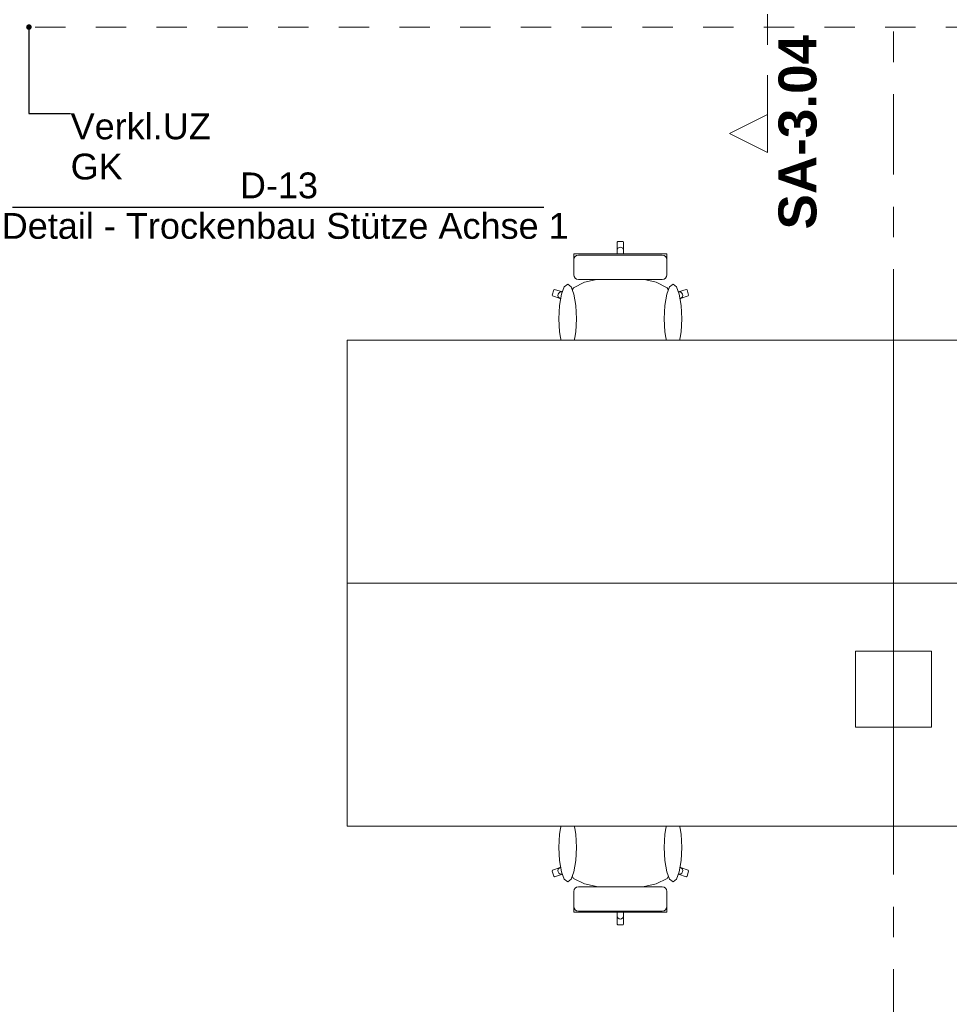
# Model space of a CAD drawing. Header units: metres. Extents: x -4 to 99, y -11 to 17.
# Tile 101 of 256: x 1.25 to 4.31, y 9.73 to 12.97. Entities that reach past the tile are written whole.
import ezdxf

# ---------------------------------------------------------------- set-up
doc = ezdxf.new("R2010")
doc.units = ezdxf.units.M
doc.header["$MEASUREMENT"] = 0
for name, pattern in [('Schnittlinie', [0.3, 0.15, -0.075, 0, -0.075]), ('Strichlinie doppelt', [0.546806, 0.264583, -0.105833, 0.070556, -0.105833]), ('Untersicht', [0.1, 0.075, -0.025]), ('Wipeout_Contour', [1, 0, -1])]:
    doc.linetypes.add(name, pattern=pattern)
for name, color, linetype in [('152 - Bemaßung_ Beschriftung.Ausbau', 7, 'Continuous'), ('203 - Marker.Schnitt - Ausbaudetail SA', 7, 'Continuous'), ('208 - Marker.Detail', 7, 'Continuous'), ('451 - Universal.Achsen Raster', 7, 'Continuous'), ('701 - Einrichtung.Möbel', 7, 'Continuous'), ('Neubau_152 - Bemaßung_ Beschriftung.Ausbau', 7, 'Continuous'), ('Neubau_653 - Abdeckung.TB Verkofferung', 7, 'Continuous'), ('Neubau_804 - HKLSE.Elektrik', 7, 'Continuous')]:
    doc.layers.add(name, color=color, linetype=linetype)
doc.styles.add('ERSTELLTER_STIL_1', font='txt')
doc.styles.add('ERSTELLTER_STIL_2', font='txt')
doc.dimstyles.new('ERSTELLTER_STIL__2', dxfattribs={"dimtxt": 0.1, "dimasz": 0.0532, "dimexe": 0.18, "dimexo": 0.0625, "dimgap": 0, "dimtad": 1, "dimtih": 1, "dimtoh": 1, "dimzin": 0, "dimdsep": 46, "dimtxsty": 'ERSTELLTER_STIL_2', "dimblk": 'ARROWHEAD_2', "dimblk1": 'ARROWHEAD_2', "dimblk2": 'ARROWHEAD_2', "dimcen": 0.09, "dimse1": 1, "dimse2": 1, "dimclrd": 7, "dimclre": 7, "dimclrt": 7, "dimazin": 0, "dimtfac": 1, "dimtdec": 4, "dimtmove": 0, "dimatfit": 3, "dimfxl": 1, "dimtolj": 1, "dimtzin": 0, "dimarcsym": 0})
doc.dimstyles.new('ERSTELLTER_STIL__6', dxfattribs={"dimtxt": 0.18, "dimasz": 0.03648, "dimexe": 0.18, "dimexo": 0.0625, "dimgap": 0, "dimtad": 0, "dimtih": 1, "dimtoh": 1, "dimdec": 4, "dimzin": 0, "dimdsep": 46, "dimcen": 0.09, "dimadec": 0, "dimazin": 0, "dimtfac": 1, "dimtdec": 4, "dimtmove": 0, "dimatfit": 3, "dimldrblk": 'ARROWHEAD_11', "dimfxl": 1, "dimtolj": 1, "dimtzin": 0, "dimarcsym": 0})

# ---------------------------------------------------------------- blocks, each defined once
blk = doc.blocks.new('ARROWHEAD_11')
at = {"color": 0, "linetype": 'Continuous', "lineweight": 0}
blk.add_line((0, 0), (-1, 0), dxfattribs=at)
at = {"color": 0, "linetype": 'Continuous', "lineweight": 0, "const_width": 0.25, "flags": 128}
blk.add_lwpolyline([(-0.125, 0, 1), (0.125, 0, 1)], format="xyb", close=True, dxfattribs=at)
blk = doc.blocks.new('*D265')
at = {"layer": '152 - Bemaßung_ Beschriftung.Ausbau', "color": 7, "linetype": 'Continuous', "lineweight": 5}
for p, q in [((0.225, 15.3025), (0.225, 15.4075)), ((0.2452, 15.39), (0.2048, 15.32)), ((7.6802, 15.39), (7.6398, 15.32)), ((-0.015, 15.355), (0.225, 15.355)), ((0.225, 15.355), (7.66, 15.355))]:
    blk.add_line(p, q, dxfattribs=at)
at = {"layer": '152 - Bemaßung_ Beschriftung.Ausbau', "color": 7, "lineweight": 5, "char_height": 0.1, "attachment_point": 7, "style": 'ERSTELLTER_STIL_2'}
for s, insert in [('\\A1;{\\pql;\\fArial|b0|i0|c0|p38;7,43\\fArial|b0|i0|c0|p38;\\A1{\\H.66x;\\S5^  ;}}', (3.7086, 15.3556)), ('\\A1;{\\pql;\\fArial|b0|i0|c0|p38;14}', (7.488, 15.375))]:
    blk.add_mtext(s, dxfattribs=dict(at, insert=insert))
blk = doc.blocks.new('ARROWHEAD_2')
at = {"color": 0, "linetype": 'Continuous', "lineweight": 0}
for p, q in [((-0.378, -0.655), (0.378, 0.655)), ((0, 0), (-1, 0))]:
    blk.add_line(p, q, dxfattribs=at)
blk = doc.blocks.new('*D266')
at = {"layer": '152 - Bemaßung_ Beschriftung.Ausbau', "color": 7, "linetype": 'Continuous', "lineweight": 5}
for p, q in [((7.66, 15.3025), (7.66, 15.4075)), ((7.6802, 15.39), (7.6398, 15.32)), ((7.8202, 15.39), (7.7798, 15.32)), ((0.225, 15.355), (7.66, 15.355)), ((7.66, 15.355), (7.8, 15.355))]:
    blk.add_line(p, q, dxfattribs=at)

msp = doc.modelspace()

# ---------------------------------------------------------------- linework, layer by layer
at = {"layer": '203 - Marker.Schnitt - Ausbaudetail SA', "color": 7, "linetype": 'Schnittlinie', "lineweight": 13}
msp.add_line((3.7147, 14.1425), (3.7147, 12.663), dxfattribs=at)
at = {"layer": '208 - Marker.Detail', "color": 30, "linetype": 'Continuous', "lineweight": 25, "true_color": 0xff6e00}
msp.add_line((1.2276, 12.3579), (2.9776, 12.3579), dxfattribs=at)
at = {"layer": 'Neubau_653 - Abdeckung.TB Verkofferung', "color": 1, "linetype": 'Untersicht', "lineweight": 9}
msp.add_line((0.7025, 12.9505), (7.55, 12.9505), dxfattribs=at)

# ---------------------------------------------------------------- texts
at = {"layer": '203 - Marker.Schnitt - Ausbaudetail SA', "color": 7, "lineweight": 13, "insert": (3.878, 12.9246), "char_height": 0.125, "attachment_point": 9, "rotation": 90, "style": 'ERSTELLTER_STIL_1'}
msp.add_mtext('\\A1;{\\pqr;\\pt0;\\fArial|b1|i0|c0|p38;SA-3.04}', dxfattribs=at)
at = {"layer": '208 - Marker.Detail', "color": 30, "lineweight": 25, "true_color": 0xff6e00, "insert": (1.9767, 12.3856), "char_height": 0.085, "attachment_point": 7, "style": 'ERSTELLTER_STIL_2'}
msp.add_mtext('\\A1;{\\pql;\\fArial|b0|i0|c0|p38;D-13}', dxfattribs=at)
at = {"layer": 'Neubau_152 - Bemaßung_ Beschriftung.Ausbau', "color": 1, "linetype": 'Continuous', "lineweight": 13, "insert": (1.4191, 12.666), "char_height": 0.085, "attachment_point": 1, "line_spacing_factor": 0.933036, "style": 'ERSTELLTER_STIL_2'}
msp.add_mtext('\\A1;{\\pql;\\fArial|b0|i0|c0|p38;Verkl.U\\fArial|b0|i0|c0|p38;Z\\P\\pql;\\fArial|b0|i0|c0|p38;GK}', dxfattribs=at)

# ---------------------------------------------------------------- leaders
at = {"layer": 'Neubau_152 - Bemaßung_ Beschriftung.Ausbau', "color": 1, "linetype": 'Continuous', "lineweight": 13, "annotation_type": 0, "has_hookline": 1, "hookline_direction": 0, "text_width": 0.458}
msp.add_leader([(1.2818, 12.9505), (1.2818, 12.666), (1.4191, 12.666)], dimstyle='ERSTELLTER_STIL__6', dxfattribs=at)

# ---------------------------------------------------------------- wipeouts: each hides what was drawn before it
at = {"color": 254, "linetype": 'Wipeout_Contour', "lineweight": 0, "ltscale": 360.529217}
msp.add_wipeout([(3.0636, 11.8851), (3.0636, 11.8576), (3.0636, 11.8339), (3.0669, 11.8274), (3.0863, 11.8112), (3.0879, 11.8105), (3.1212, 11.8024), (3.1711, 11.7969), (3.1719, 11.7969), (3.23, 11.795), (3.23, 12.245), (3.2212, 12.245), (3.219, 12.2427), (3.219, 12.2146), (3.2177, 12.1765), (3.1935, 12.1765), (3.1935, 12.1537), (3.1935, 12.1242), (3.1663, 12.1224), (3.1123, 12.1103), (3.0762, 12.0921), (3.0637, 12.0709), (3.0389, 12.0783), (3.0132, 12.087), (3.0104, 12.0855), (3.005, 12.0681), (3.0064, 12.0653), (3.0321, 12.0566), (3.0636, 12.0446)], dxfattribs=at).dxf.layer = '701 - Einrichtung.Möbel'
at = {"color": 254, "linetype": 'Wipeout_Contour', "lineweight": 0, "ltscale": 309.649672}
msp.add_wipeout([(3.0636, 10.3549), (3.0636, 10.1954), (3.0321, 10.1834), (3.0064, 10.1747), (3.005, 10.1718), (3.0104, 10.1545), (3.0132, 10.153), (3.0389, 10.1617), (3.0637, 10.1691), (3.0762, 10.1478), (3.1123, 10.1297), (3.1663, 10.1176), (3.1935, 10.1158), (3.1935, 10.0863), (3.1935, 10.0634), (3.2177, 10.0634), (3.219, 10.0254), (3.219, 9.9973), (3.2212, 9.995), (3.23, 9.995), (3.23, 10.445), (3.1719, 10.4431), (3.1711, 10.443), (3.1212, 10.4376), (3.0879, 10.4294), (3.0863, 10.4287), (3.0669, 10.4126), (3.0636, 10.406), (3.0636, 10.3824)], dxfattribs=at).dxf.layer = '701 - Einrichtung.Möbel'

# ---------------------------------------------------------------- next in the draw order: linework, layer by layer
at = {"layer": '701 - Einrichtung.Möbel', "color": 7, "linetype": 'Continuous', "lineweight": 5}
for p, q in [((3.1935, 12.1537), (3.1935, 12.1765)), ((3.1663, 12.1224), (3.1935, 12.1242)), ((3.1935, 12.1242), (3.1935, 12.1537)), ((3.0637, 12.0709), (3.0762, 12.0921)), ((3.0762, 12.0921), (3.1123, 12.1103)), ((3.1123, 12.1103), (3.1663, 12.1224)), ((3.005, 12.0681), (3.0104, 12.0855)), ((3.0064, 12.0653), (3.005, 12.0681)), ((3.0321, 12.0566), (3.0064, 12.0653)), ((3.0104, 12.0855), (3.0132, 12.087)), ((3.0132, 12.087), (3.0389, 12.0783)), ((3.0246, 12.0665), (3.0251, 12.0709)), ((3.0257, 12.0622), (3.0246, 12.0665)), ((3.0251, 12.0709), (3.0272, 12.0748)), ((3.0284, 12.0587), (3.0257, 12.0622)), ((3.0272, 12.0748), (3.0305, 12.0776)), ((3.0305, 12.0776), (3.0346, 12.0788)), ((3.0346, 12.0788), (3.0389, 12.0783)), ((3.0389, 12.0783), (3.0637, 12.0709)), ((3.0636, 12.0707), (3.0637, 12.0709)), ((3.0636, 12.0707), (3.0636, 12.0446)), ((3.0321, 12.0566), (3.0284, 12.0587)), ((3.0636, 12.0446), (3.0321, 12.0566)), ((3.0636, 11.8851), (3.0636, 12.0446)), ((3.0636, 11.8576), (3.0636, 11.8851)), ((3.0636, 11.8339), (3.0636, 11.8576)), ((3.0669, 11.8274), (3.0636, 11.8339)), ((3.0863, 11.8112), (3.0669, 11.8274)), ((3.0879, 11.8105), (3.0863, 11.8112)), ((3.1212, 11.8024), (3.0879, 11.8105)), ((3.1711, 11.7969), (3.1212, 11.8024)), ((3.1719, 11.7969), (3.1711, 11.7969)), ((3.1711, 10.443), (3.1212, 10.4376)), ((3.1719, 10.4431), (3.1711, 10.443)), ((3.0669, 10.4126), (3.0636, 10.406)), ((3.0636, 10.406), (3.0636, 10.3824)), ((3.0863, 10.4287), (3.0669, 10.4126)), ((3.0879, 10.4294), (3.0863, 10.4287)), ((3.1212, 10.4376), (3.0879, 10.4294)), ((3.0636, 10.3824), (3.0636, 10.3549)), ((3.0636, 10.3549), (3.0636, 10.1954)), ((3.0321, 10.1834), (3.0064, 10.1747)), ((3.0284, 10.1812), (3.0257, 10.1777)), ((3.0321, 10.1834), (3.0284, 10.1812)), ((3.0636, 10.1954), (3.0321, 10.1834)), ((3.0636, 10.1692), (3.0636, 10.1954)), ((3.0064, 10.1747), (3.005, 10.1718)), ((3.005, 10.1718), (3.0104, 10.1545)), ((3.0104, 10.1545), (3.0132, 10.153)), ((3.0132, 10.153), (3.0389, 10.1617)), ((3.0257, 10.1777), (3.0246, 10.1735)), ((3.0246, 10.1735), (3.0251, 10.169)), ((3.0251, 10.169), (3.0272, 10.1651)), ((3.0272, 10.1651), (3.0305, 10.1624)), ((3.0305, 10.1624), (3.0346, 10.1612)), ((3.0346, 10.1612), (3.0389, 10.1617)), ((3.0389, 10.1617), (3.0637, 10.1691)), ((3.0636, 10.1692), (3.0637, 10.1691)), ((3.0637, 10.1691), (3.0762, 10.1478)), ((3.0762, 10.1478), (3.1123, 10.1297)), ((3.1123, 10.1297), (3.1663, 10.1176)), ((3.1663, 10.1176), (3.1935, 10.1158)), ((3.1935, 10.1158), (3.1935, 10.0863)), ((3.1935, 10.0863), (3.1935, 10.0634))]:
    msp.add_line(p, q, dxfattribs=at)

# ---------------------------------------------------------------- next in the draw order: texts
at = {"layer": '208 - Marker.Detail', "color": 30, "lineweight": 25, "true_color": 0xff6e00, "insert": (1.1922, 12.3384), "char_height": 0.085, "attachment_point": 1, "style": 'ERSTELLTER_STIL_2'}
msp.add_mtext('\\A1;{\\pql;\\fArial|b0|i0|c0|p38;Detail - Trockenbau Stütze Achse 1}', dxfattribs=at)

# ---------------------------------------------------------------- next in the draw order: wipeouts: each hides what was drawn before it
at = {"color": 254, "linetype": 'Wipeout_Contour', "lineweight": 0, "ltscale": 39.26309}
msp.add_wipeout([(3.7147, 12.538), (3.7147, 12.663), (3.5897, 12.6005)], dxfattribs=at).dxf.layer = '203 - Marker.Schnitt - Ausbaudetail SA'
at = {"color": 254, "linetype": 'Wipeout_Contour', "lineweight": 0, "ltscale": 362.168776}
msp.add_wipeout([(3.3964, 11.8851), (3.3964, 12.0446), (3.4279, 12.0566), (3.4536, 12.0653), (3.455, 12.0681), (3.4496, 12.0855), (3.4468, 12.087), (3.4211, 12.0783), (3.3963, 12.0709), (3.3837, 12.0921), (3.3477, 12.1103), (3.2937, 12.1224), (3.2665, 12.1242), (3.2665, 12.1537), (3.2665, 12.1765), (3.2422, 12.1765), (3.2409, 12.2146), (3.2409, 12.2427), (3.2388, 12.245), (3.23, 12.245), (3.23, 11.795), (3.2881, 11.7969), (3.2889, 11.7969), (3.3388, 11.8024), (3.3721, 11.8105), (3.3736, 11.8112), (3.3931, 11.8274), (3.3964, 11.8339), (3.3964, 11.8576)], dxfattribs=at).dxf.layer = '701 - Einrichtung.Möbel'
at = {"color": 254, "linetype": 'Wipeout_Contour', "lineweight": 0, "ltscale": 311.669957}
msp.add_wipeout([(3.3964, 10.3549), (3.3964, 10.3824), (3.3964, 10.406), (3.3931, 10.4126), (3.3736, 10.4287), (3.3721, 10.4294), (3.3388, 10.4376), (3.2889, 10.443), (3.2881, 10.4431), (3.23, 10.445), (3.23, 9.995), (3.2388, 9.995), (3.2409, 9.9973), (3.2409, 10.0254), (3.2422, 10.0634), (3.2665, 10.0634), (3.2665, 10.0863), (3.2665, 10.1158), (3.2937, 10.1176), (3.3477, 10.1297), (3.3837, 10.1478), (3.3963, 10.1691), (3.4211, 10.1617), (3.4468, 10.153), (3.4496, 10.1545), (3.455, 10.1718), (3.4536, 10.1747), (3.4279, 10.1834), (3.3964, 10.1954)], dxfattribs=at).dxf.layer = '701 - Einrichtung.Möbel'

# ---------------------------------------------------------------- next in the draw order: linework, layer by layer
at = {"layer": '203 - Marker.Schnitt - Ausbaudetail SA', "color": 7, "linetype": 'Continuous', "lineweight": 13, "flags": 128}
msp.add_lwpolyline([(3.7147, 12.538), (3.7147, 12.663), (3.5897, 12.6005)], close=True, dxfattribs=at)
at = {"layer": '701 - Einrichtung.Möbel', "color": 7, "linetype": 'Continuous', "lineweight": 5}
for p, q in [((3.219, 12.2427), (3.2212, 12.245)), ((3.219, 12.2146), (3.219, 12.2427)), ((3.2199, 12.2189), (3.2222, 12.2226)), ((3.2212, 12.245), (3.23, 12.245)), ((3.2222, 12.2226), (3.2258, 12.2251)), ((3.2258, 12.2251), (3.23, 12.226)), ((3.2388, 12.245), (3.23, 12.245)), ((3.2342, 12.2251), (3.23, 12.226)), ((3.2377, 12.2226), (3.2342, 12.2251)), ((3.2401, 12.2189), (3.2377, 12.2226)), ((3.2409, 12.2427), (3.2388, 12.245)), ((3.2409, 12.2146), (3.2409, 12.2427)), ((3.2177, 12.1765), (3.219, 12.2146)), ((3.219, 12.2146), (3.2199, 12.2189)), ((3.2409, 12.2146), (3.2401, 12.2189)), ((3.2422, 12.1765), (3.2409, 12.2146)), ((3.1935, 12.1765), (3.2177, 12.1765)), ((3.2177, 12.1765), (3.23, 12.1765)), ((3.2422, 12.1765), (3.23, 12.1765)), ((3.2665, 12.1765), (3.2422, 12.1765)), ((3.2665, 12.1537), (3.2665, 12.1765)), ((3.1935, 12.1242), (3.23, 12.1266)), ((3.2665, 12.1242), (3.23, 12.1266)), ((3.2665, 12.1242), (3.2665, 12.1537)), ((3.2937, 12.1224), (3.2665, 12.1242)), ((3.3477, 12.1103), (3.2937, 12.1224)), ((3.3837, 12.0921), (3.3477, 12.1103)), ((3.3963, 12.0709), (3.3837, 12.0921)), ((3.4211, 12.0783), (3.3963, 12.0709)), ((3.3964, 12.0707), (3.3963, 12.0709)), ((3.3964, 12.0707), (3.3964, 12.0446)), ((3.4468, 12.087), (3.4211, 12.0783)), ((3.4254, 12.0788), (3.4211, 12.0783)), ((3.4295, 12.0776), (3.4254, 12.0788)), ((3.4279, 12.0566), (3.4536, 12.0653)), ((3.4328, 12.0748), (3.4295, 12.0776)), ((3.4316, 12.0587), (3.4343, 12.0622)), ((3.4349, 12.0709), (3.4328, 12.0748)), ((3.4343, 12.0622), (3.4354, 12.0665)), ((3.4354, 12.0665), (3.4349, 12.0709)), ((3.4496, 12.0855), (3.4468, 12.087)), ((3.455, 12.0681), (3.4496, 12.0855)), ((3.4536, 12.0653), (3.455, 12.0681)), ((3.3964, 12.0446), (3.4279, 12.0566)), ((3.3964, 11.8851), (3.3964, 12.0446)), ((3.4279, 12.0566), (3.4316, 12.0587)), ((3.3964, 11.8576), (3.3964, 11.8851)), ((3.3931, 11.8274), (3.3964, 11.8339)), ((3.3964, 11.8339), (3.3964, 11.8576)), ((3.2889, 11.7969), (3.3388, 11.8024)), ((3.3388, 11.8024), (3.3721, 11.8105)), ((3.3721, 11.8105), (3.3736, 11.8112)), ((3.3736, 11.8112), (3.3931, 11.8274)), ((3.23, 11.795), (3.1719, 11.7969)), ((3.23, 11.795), (3.2881, 11.7969)), ((3.2881, 11.7969), (3.2889, 11.7969)), ((3.23, 10.445), (3.1719, 10.4431)), ((3.23, 10.445), (3.2881, 10.4431)), ((3.2881, 10.4431), (3.2889, 10.443)), ((3.2889, 10.443), (3.3388, 10.4376)), ((3.3388, 10.4376), (3.3721, 10.4294)), ((3.3721, 10.4294), (3.3736, 10.4287)), ((3.3736, 10.4287), (3.3931, 10.4126)), ((3.3931, 10.4126), (3.3964, 10.406)), ((3.3964, 10.406), (3.3964, 10.3824)), ((3.3964, 10.3824), (3.3964, 10.3549)), ((3.3964, 10.3549), (3.3964, 10.1954)), ((3.3964, 10.1692), (3.3964, 10.1954)), ((3.3964, 10.1954), (3.4279, 10.1834)), ((3.4279, 10.1834), (3.4316, 10.1812)), ((3.4279, 10.1834), (3.4536, 10.1747)), ((3.4316, 10.1812), (3.4343, 10.1777)), ((3.3837, 10.1478), (3.3477, 10.1297)), ((3.3963, 10.1691), (3.3837, 10.1478)), ((3.3964, 10.1692), (3.3963, 10.1691)), ((3.4211, 10.1617), (3.3963, 10.1691)), ((3.4254, 10.1612), (3.4211, 10.1617)), ((3.4468, 10.153), (3.4211, 10.1617)), ((3.4295, 10.1624), (3.4254, 10.1612)), ((3.4328, 10.1651), (3.4295, 10.1624)), ((3.4349, 10.169), (3.4328, 10.1651)), ((3.4343, 10.1777), (3.4354, 10.1735)), ((3.4354, 10.1735), (3.4349, 10.169)), ((3.4496, 10.1545), (3.4468, 10.153)), ((3.455, 10.1718), (3.4496, 10.1545)), ((3.4536, 10.1747), (3.455, 10.1718)), ((3.1935, 10.1158), (3.23, 10.1133)), ((3.2665, 10.1158), (3.23, 10.1133)), ((3.2937, 10.1176), (3.2665, 10.1158)), ((3.2665, 10.1158), (3.2665, 10.0863)), ((3.3477, 10.1297), (3.2937, 10.1176)), ((3.2665, 10.0863), (3.2665, 10.0634)), ((3.1935, 10.0634), (3.2177, 10.0634)), ((3.2177, 10.0634), (3.23, 10.0634)), ((3.2177, 10.0634), (3.219, 10.0254)), ((3.2422, 10.0634), (3.23, 10.0634)), ((3.2422, 10.0634), (3.2409, 10.0254)), ((3.2665, 10.0634), (3.2422, 10.0634)), ((3.219, 10.0254), (3.2199, 10.021)), ((3.219, 10.0254), (3.219, 9.9973)), ((3.2199, 10.021), (3.2222, 10.0173)), ((3.2222, 10.0173), (3.2258, 10.0149)), ((3.2377, 10.0173), (3.2342, 10.0149)), ((3.2401, 10.021), (3.2377, 10.0173)), ((3.2409, 10.0254), (3.2401, 10.021)), ((3.2409, 10.0254), (3.2409, 9.9973)), ((3.219, 9.9973), (3.2212, 9.995)), ((3.2212, 9.995), (3.23, 9.995)), ((3.2258, 10.0149), (3.23, 10.014)), ((3.2342, 10.0149), (3.23, 10.014)), ((3.2388, 9.995), (3.23, 9.995)), ((3.2409, 9.9973), (3.2388, 9.995))]:
    msp.add_line(p, q, dxfattribs=at)

# ---------------------------------------------------------------- next in the draw order: wipeouts: each hides what was drawn before it
at = {"color": 254, "linetype": 'Wipeout_Contour', "lineweight": 0, "ltscale": 198.049251}
msp.add_wipeout([(3.0273, 11.9902), (3.0295, 11.9467), (3.0359, 11.9098), (3.0453, 11.8852), (3.0565, 11.8765), (3.0677, 11.8852), (3.0772, 11.9098), (3.0835, 11.9467), (3.0857, 11.9902), (3.0835, 12.0337), (3.0772, 12.0706), (3.0677, 12.0952), (3.0565, 12.1038), (3.0453, 12.0952), (3.0359, 12.0706), (3.0295, 12.0337)], dxfattribs=at).dxf.layer = '701 - Einrichtung.Möbel'
at = {"color": 254, "linetype": 'Wipeout_Contour', "lineweight": 0, "ltscale": 171.215365}
msp.add_wipeout([(3.0273, 10.2498), (3.0295, 10.2063), (3.0359, 10.1694), (3.0453, 10.1448), (3.0565, 10.1361), (3.0677, 10.1448), (3.0772, 10.1694), (3.0835, 10.2063), (3.0857, 10.2498), (3.0835, 10.2933), (3.0772, 10.3301), (3.0677, 10.3548), (3.0565, 10.3634), (3.0453, 10.3548), (3.0359, 10.3301), (3.0295, 10.2933)], dxfattribs=at).dxf.layer = '701 - Einrichtung.Möbel'

# ---------------------------------------------------------------- next in the draw order: linework, layer by layer
at = {"layer": '701 - Einrichtung.Möbel', "color": 7, "linetype": 'Continuous', "lineweight": 5, "flags": 128}
for points in [[(3.0273, 11.9902), (3.0295, 12.0337), (3.0359, 12.0706), (3.0453, 12.0952), (3.0565, 12.1038), (3.0677, 12.0952), (3.0772, 12.0706), (3.0835, 12.0337), (3.0857, 11.9902), (3.0835, 11.9467), (3.0772, 11.9098), (3.0677, 11.8852), (3.0565, 11.8765), (3.0453, 11.8852), (3.0359, 11.9098), (3.0295, 11.9467)], [(3.0273, 10.2498), (3.0295, 10.2063), (3.0359, 10.1694), (3.0453, 10.1448), (3.0565, 10.1361), (3.0677, 10.1448), (3.0772, 10.1694), (3.0835, 10.2063), (3.0857, 10.2498), (3.0835, 10.2933), (3.0772, 10.3301), (3.0677, 10.3548), (3.0565, 10.3634), (3.0453, 10.3548), (3.0359, 10.3301), (3.0295, 10.2933)]]:
    msp.add_lwpolyline(points, close=True, dxfattribs=at)

# ---------------------------------------------------------------- next in the draw order: wipeouts: each hides what was drawn before it
at = {"color": 254, "linetype": 'Wipeout_Contour', "lineweight": 0, "ltscale": 199.49274}
msp.add_wipeout([(3.4327, 11.9902), (3.4305, 12.0337), (3.4241, 12.0706), (3.4146, 12.0952), (3.4035, 12.1038), (3.3923, 12.0952), (3.3828, 12.0706), (3.3765, 12.0337), (3.3742, 11.9902), (3.3765, 11.9467), (3.3828, 11.9098), (3.3923, 11.8852), (3.4035, 11.8765), (3.4146, 11.8852), (3.4241, 11.9098), (3.4305, 11.9467)], dxfattribs=at).dxf.layer = '701 - Einrichtung.Möbel'
at = {"color": 254, "linetype": 'Wipeout_Contour', "lineweight": 0, "ltscale": 172.883229}
msp.add_wipeout([(3.4327, 10.2498), (3.4305, 10.2933), (3.4241, 10.3301), (3.4146, 10.3548), (3.4035, 10.3634), (3.3923, 10.3548), (3.3828, 10.3301), (3.3765, 10.2933), (3.3742, 10.2498), (3.3765, 10.2063), (3.3828, 10.1694), (3.3923, 10.1448), (3.4035, 10.1361), (3.4146, 10.1448), (3.4241, 10.1694), (3.4305, 10.2063)], dxfattribs=at).dxf.layer = '701 - Einrichtung.Möbel'

# ---------------------------------------------------------------- next in the draw order: linework, layer by layer
at = {"layer": '701 - Einrichtung.Möbel', "color": 7, "linetype": 'Continuous', "lineweight": 5, "flags": 128}
for points in [[(3.4327, 11.9902), (3.4305, 12.0337), (3.4241, 12.0706), (3.4146, 12.0952), (3.4035, 12.1038), (3.3923, 12.0952), (3.3828, 12.0706), (3.3765, 12.0337), (3.3742, 11.9902), (3.3765, 11.9467), (3.3828, 11.9098), (3.3923, 11.8852), (3.4035, 11.8765), (3.4146, 11.8852), (3.4241, 11.9098), (3.4305, 11.9467)], [(3.4327, 10.2498), (3.4305, 10.2063), (3.4241, 10.1694), (3.4146, 10.1448), (3.4035, 10.1361), (3.3923, 10.1448), (3.3828, 10.1694), (3.3765, 10.2063), (3.3742, 10.2498), (3.3765, 10.2933), (3.3828, 10.3301), (3.3923, 10.3548), (3.4035, 10.3634), (3.4146, 10.3548), (3.4241, 10.3301), (3.4305, 10.2933)]]:
    msp.add_lwpolyline(points, close=True, dxfattribs=at)

# ---------------------------------------------------------------- next in the draw order: wipeouts: each hides what was drawn before it
at = {"color": 254, "linetype": 'Wipeout_Contour', "lineweight": 0, "ltscale": 188.975781}
msp.add_wipeout([(3.0919, 12.1198), (3.23, 12.1198), (3.23, 12.2035), (3.0766, 12.2035), (3.0766, 12.196), (3.0766, 12.1926), (3.0766, 12.1848), (3.0766, 12.1813), (3.0766, 12.1713), (3.0766, 12.1467), (3.0766, 12.1385), (3.0766, 12.1351), (3.0778, 12.1292), (3.0811, 12.1243), (3.0861, 12.121)], dxfattribs=at).dxf.layer = '701 - Einrichtung.Möbel'
at = {"color": 254, "linetype": 'Wipeout_Contour', "lineweight": 0, "ltscale": 160.572495}
msp.add_wipeout([(3.0919, 10.1201), (3.0861, 10.119), (3.0811, 10.1157), (3.0778, 10.1107), (3.0766, 10.1049), (3.0766, 10.1015), (3.0766, 10.0933), (3.0766, 10.0687), (3.0766, 10.0586), (3.0766, 10.0551), (3.0766, 10.0473), (3.0766, 10.0439), (3.0766, 10.0365), (3.23, 10.0365), (3.23, 10.1201)], dxfattribs=at).dxf.layer = '701 - Einrichtung.Möbel'

# ---------------------------------------------------------------- next in the draw order: linework, layer by layer
at = {"layer": '701 - Einrichtung.Möbel', "color": 7, "linetype": 'Continuous', "lineweight": 5}
for p, q in [((3.0766, 12.196), (3.0766, 12.2035)), ((3.0766, 12.1926), (3.0766, 12.196)), ((3.0766, 12.1848), (3.0766, 12.1926)), ((3.0778, 12.1907), (3.0766, 12.1849)), ((3.0811, 12.1956), (3.0778, 12.1907)), ((3.0861, 12.1989), (3.0811, 12.1956)), ((3.0919, 12.2), (3.0861, 12.1989)), ((3.0766, 12.1813), (3.0766, 12.1848)), ((3.0766, 12.1713), (3.0766, 12.1813)), ((3.0766, 12.1467), (3.0766, 12.1713)), ((3.0766, 12.1385), (3.0766, 12.1467)), ((3.0766, 12.1351), (3.0766, 12.1385)), ((3.0778, 12.1292), (3.0766, 12.1351)), ((3.0811, 12.1243), (3.0778, 12.1292)), ((3.0861, 12.121), (3.0811, 12.1243)), ((3.0919, 12.1198), (3.0861, 12.121)), ((3.0811, 10.1157), (3.0778, 10.1107)), ((3.0861, 10.119), (3.0811, 10.1157)), ((3.0919, 10.1201), (3.0861, 10.119)), ((3.0778, 10.1107), (3.0766, 10.1049)), ((3.0766, 10.1049), (3.0766, 10.1015)), ((3.0766, 10.1015), (3.0766, 10.0933)), ((3.0766, 10.0933), (3.0766, 10.0687)), ((3.0766, 10.0687), (3.0766, 10.0586)), ((3.0766, 10.0586), (3.0766, 10.0551)), ((3.0778, 10.0493), (3.0766, 10.0551)), ((3.0766, 10.0551), (3.0766, 10.0473)), ((3.0811, 10.0444), (3.0778, 10.0493)), ((3.0766, 10.0473), (3.0766, 10.0439)), ((3.0766, 10.0439), (3.0766, 10.0365)), ((3.0861, 10.0411), (3.0811, 10.0444)), ((3.0919, 10.0399), (3.0861, 10.0411))]:
    msp.add_line(p, q, dxfattribs=at)

# ---------------------------------------------------------------- next in the draw order: wipeouts: each hides what was drawn before it
at = {"color": 254, "linetype": 'Wipeout_Contour', "lineweight": 0, "ltscale": 187.254373}
msp.add_wipeout([(3.368, 12.1198), (3.3739, 12.121), (3.3789, 12.1243), (3.3822, 12.1292), (3.3834, 12.1351), (3.3834, 12.1385), (3.3834, 12.1467), (3.3834, 12.1713), (3.3834, 12.1813), (3.3834, 12.1848), (3.3834, 12.1926), (3.3834, 12.196), (3.3834, 12.2035), (3.23, 12.2035), (3.23, 12.1198)], dxfattribs=at).dxf.layer = '701 - Einrichtung.Möbel'
at = {"color": 254, "linetype": 'Wipeout_Contour', "lineweight": 0, "ltscale": 44.90071}
msp.add_wipeout([(2.33, 11.12), (2.33, 10.32), (4.13, 10.32), (4.13, 11.12)], dxfattribs=at).dxf.layer = '701 - Einrichtung.Möbel'
at = {"color": 254, "linetype": 'Wipeout_Contour', "lineweight": 0, "ltscale": 158.542663}
msp.add_wipeout([(3.368, 10.1201), (3.23, 10.1201), (3.23, 10.0365), (3.3834, 10.0365), (3.3834, 10.0439), (3.3834, 10.0473), (3.3834, 10.0551), (3.3834, 10.0586), (3.3834, 10.0687), (3.3834, 10.0933), (3.3834, 10.1015), (3.3834, 10.1049), (3.3822, 10.1107), (3.3789, 10.1157), (3.3739, 10.119)], dxfattribs=at).dxf.layer = '701 - Einrichtung.Möbel'

# ---------------------------------------------------------------- next in the draw order: linework, layer by layer
at = {"layer": '701 - Einrichtung.Möbel', "color": 7, "linetype": 'Continuous', "lineweight": 5}
for p, q in [((3.0766, 12.2035), (3.23, 12.2035)), ((3.23, 12.2), (3.0919, 12.2)), ((3.3834, 12.2035), (3.23, 12.2035)), ((3.23, 12.2), (3.368, 12.2)), ((3.368, 12.2), (3.3739, 12.1989)), ((3.3739, 12.1989), (3.3789, 12.1956)), ((3.3789, 12.1956), (3.3822, 12.1907)), ((3.3822, 12.1907), (3.3834, 12.1849)), ((3.3834, 12.196), (3.3834, 12.2035)), ((3.3834, 12.1926), (3.3834, 12.196)), ((3.3834, 12.1848), (3.3834, 12.1926)), ((3.3834, 12.1813), (3.3834, 12.1848)), ((3.3834, 12.1713), (3.3834, 12.1813)), ((3.3834, 12.1467), (3.3834, 12.1713)), ((3.3739, 12.121), (3.3789, 12.1243)), ((3.3789, 12.1243), (3.3822, 12.1292)), ((3.3822, 12.1292), (3.3834, 12.1351)), ((3.3834, 12.1385), (3.3834, 12.1467)), ((3.3834, 12.1351), (3.3834, 12.1385)), ((3.23, 12.1198), (3.0919, 12.1198)), ((3.23, 12.1198), (3.368, 12.1198)), ((3.368, 12.1198), (3.3739, 12.121)), ((3.23, 10.1201), (3.0919, 10.1201)), ((3.23, 10.1201), (3.368, 10.1201)), ((3.368, 10.1201), (3.3739, 10.119)), ((3.3739, 10.119), (3.3789, 10.1157)), ((3.3789, 10.1157), (3.3822, 10.1107)), ((3.3822, 10.1107), (3.3834, 10.1049)), ((3.3834, 10.1049), (3.3834, 10.1015)), ((3.3834, 10.1015), (3.3834, 10.0933)), ((3.3834, 10.0933), (3.3834, 10.0687)), ((3.3789, 10.0444), (3.3822, 10.0493)), ((3.3822, 10.0493), (3.3834, 10.0551)), ((3.3834, 10.0687), (3.3834, 10.0586)), ((3.3834, 10.0586), (3.3834, 10.0551)), ((3.3834, 10.0551), (3.3834, 10.0473)), ((3.0766, 10.0365), (3.23, 10.0365)), ((3.23, 10.0399), (3.0919, 10.0399)), ((3.23, 10.0399), (3.368, 10.0399)), ((3.3834, 10.0365), (3.23, 10.0365)), ((3.368, 10.0399), (3.3739, 10.0411)), ((3.3739, 10.0411), (3.3789, 10.0444)), ((3.3834, 10.0473), (3.3834, 10.0439)), ((3.3834, 10.0439), (3.3834, 10.0365))]:
    msp.add_line(p, q, dxfattribs=at)
at = {"layer": '701 - Einrichtung.Möbel', "color": 7, "linetype": 'Continuous', "lineweight": 5, "flags": 128}
msp.add_lwpolyline([(2.33, 11.12), (4.13, 11.12), (4.13, 10.32), (2.33, 10.32)], close=True, dxfattribs=at)

# ---------------------------------------------------------------- next in the draw order: wipeouts: each hides what was drawn before it
at = {"color": 254, "linetype": 'Wipeout_Contour', "lineweight": 0, "ltscale": 47.970595}
msp.add_wipeout([(2.33, 11.12), (4.13, 11.12), (4.13, 11.92), (2.33, 11.92)], dxfattribs=at).dxf.layer = '701 - Einrichtung.Möbel'

# ---------------------------------------------------------------- next in the draw order: linework, layer by layer
at = {"layer": '701 - Einrichtung.Möbel', "color": 7, "linetype": 'Continuous', "lineweight": 5, "flags": 128}
msp.add_lwpolyline([(2.33, 11.12), (4.13, 11.12), (4.13, 11.92), (2.33, 11.92)], close=True, dxfattribs=at)

# ---------------------------------------------------------------- next in the draw order: wipeouts: each hides what was drawn before it
at = {"color": 254, "linetype": 'Wipeout_Contour', "lineweight": 0, "ltscale": 47.441251}
msp.add_wipeout([(4.13, 11.12), (4.13, 10.32), (5.93, 10.32), (5.93, 11.12)], dxfattribs=at).dxf.layer = '701 - Einrichtung.Möbel'

# ---------------------------------------------------------------- next in the draw order: linework, layer by layer
at = {"layer": '701 - Einrichtung.Möbel', "color": 7, "linetype": 'Continuous', "lineweight": 5, "flags": 128}
msp.add_lwpolyline([(4.13, 11.12), (5.93, 11.12), (5.93, 10.32), (4.13, 10.32)], close=True, dxfattribs=at)
at = {"layer": 'Neubau_804 - HKLSE.Elektrik', "color": 1, "linetype": 'Continuous', "lineweight": 5, "flags": 128}
msp.add_lwpolyline([(4.005, 10.6457), (4.255, 10.6457), (4.255, 10.8957), (4.005, 10.8957)], close=True, dxfattribs=at)

# ---------------------------------------------------------------- next in the draw order: wipeouts: each hides what was drawn before it
at = {"color": 254, "linetype": 'Wipeout_Contour', "lineweight": 0, "ltscale": 50.357914}
msp.add_wipeout([(4.13, 11.12), (5.93, 11.12), (5.93, 11.92), (4.13, 11.92)], dxfattribs=at).dxf.layer = '701 - Einrichtung.Möbel'

# ---------------------------------------------------------------- next in the draw order: linework, layer by layer
at = {"layer": '451 - Universal.Achsen Raster', "color": 160, "linetype": 'Strichlinie doppelt', "lineweight": 9, "true_color": 0x3232ff}
msp.add_line((4.13, -10.585), (4.13, 16.355), dxfattribs=at)
at = {"layer": '701 - Einrichtung.Möbel', "color": 7, "linetype": 'Continuous', "lineweight": 5, "flags": 128}
msp.add_lwpolyline([(4.13, 11.12), (5.93, 11.12), (5.93, 11.92), (4.13, 11.92)], close=True, dxfattribs=at)

# ---------------------------------------------------------------- next in the draw order: dimensions: what is measured, and where the dimension line sits
at = {"layer": '152 - Bemaßung_ Beschriftung.Ausbau', "color": 7, "linetype": 'Continuous', "lineweight": 5}
for base, p1, p2, picture, middle in [((7.66002, 15.355), (0.225, 13.455), (7.66002, 10.74998), '*D265', (3.9735, 15.425)), ((7.8, 15.355), (7.66, 10.75), (7.8, 10.75), '*D266', (7.5643, 15.425))]:
    dim = msp.add_linear_dim(base=base, p1=p1, p2=p2, dimstyle='ERSTELLTER_STIL__2', dxfattribs=at)
    dim.commit()
    dim.dimension.update_dxf_attribs({"geometry": picture, "text_midpoint": middle, "dimtype": 160})

doc.saveas('drawing.dxf')
